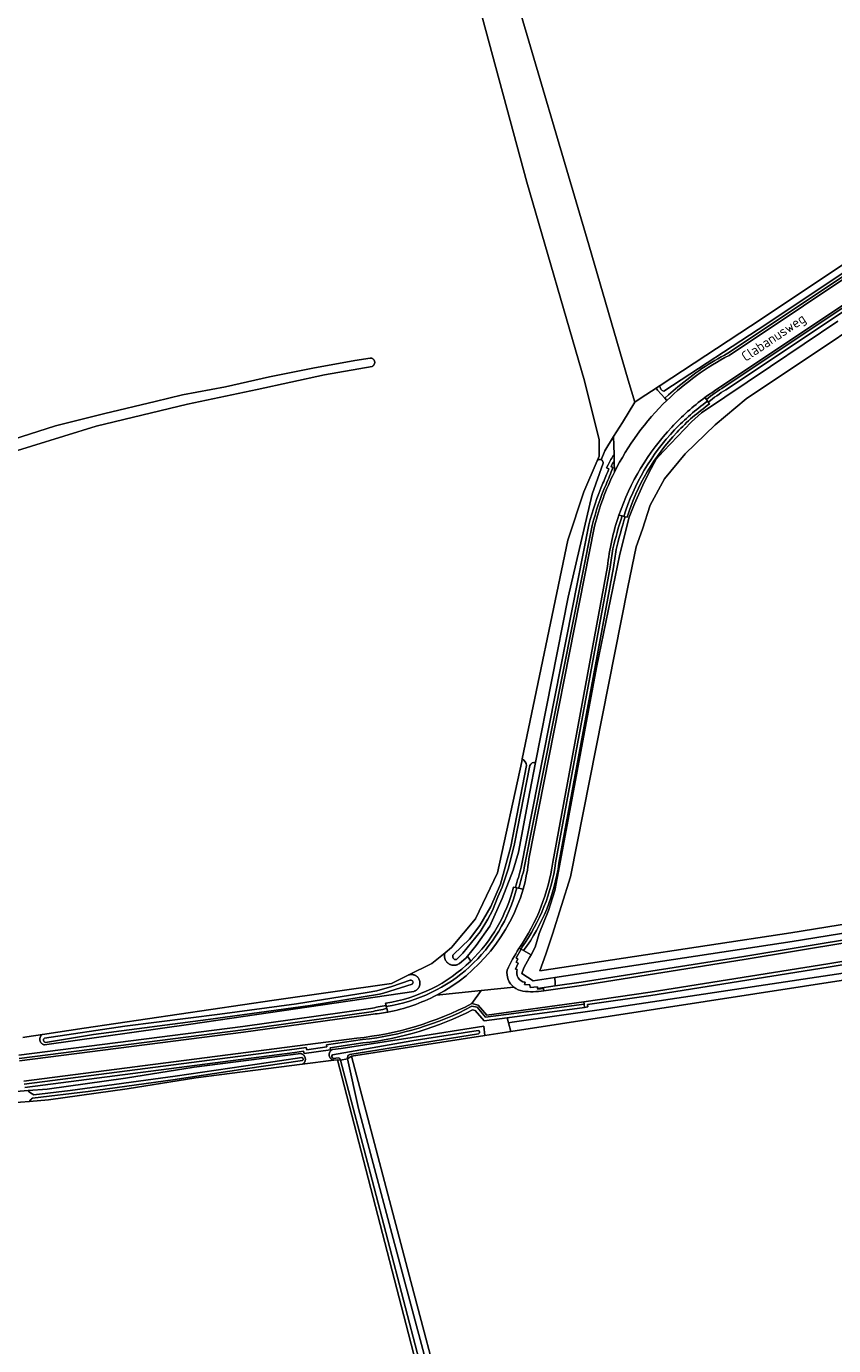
# Model space of a CAD drawing. Extents: x 199200 to 204075, y 460125 to 464703.
# Tile 116 of 174: x 202484 to 202630, y 462285 to 462524. Entities that reach past the tile are written whole.
import ezdxf
from ezdxf.enums import TextEntityAlignment as Align

# ---------------------------------------------------------------- set-up
doc = ezdxf.new("R2010")
doc.units = 0
for name, color, linetype, lineweight in [('B-WE-GR-GRAS-GV', 60, 'Continuous', 13), ('B-WE-OG-TERREIN_CULTUURSCHEIDING-GV', 7, 'Continuous', 18), ('B-WE-OG-TERREIN_ERF-GV', 7, 'Continuous', 18), ('B-WE-OG-TOPOGRAFIE-T18', 10, 'Continuous', 18), ('B-WE-OG-WATER_GREPPEL-GV', 160, 'Continuous', 18), ('B-WE-OG-WATER_SLOOT-GV', 120, 'Continuous', 18), ('B-WE-OG-WEG-GV', 7, 'Continuous', 18), ('B-WE-VH-VERHARDING_ASFALT-GV', 252, 'Continuous', 18), ('B-WE-VH-VERHARDING_FUNDERING_ZAND-GV', 7, 'Continuous', 18), ('B-WE-VH-VERHARDING_GRASBETONSTEEN-GV', 70, 'Continuous', 18)]:
    doc.layers.add(name, color=color, linetype=linetype, lineweight=lineweight)
doc.styles.add('NLCS-ISO-M1000-T18', font='NLCS-ISO.ttf', dxfattribs={"height": 1.8})

msp = doc.modelspace()

# ---------------------------------------------------------------- linework, layer by layer
at = {"layer": 'B-WE-GR-GRAS-GV', "flags": 128}
for points in [[(202594.323, 462455.893), (202593.111, 462459.859), (202586.004, 462484.294), (202571.491, 462533.597), (202570.887, 462535.647), (202565.899, 462534.35), (202564.691, 462538.313)], [(202483.708, 462341.099), (202484.45, 462341.222), (202487.251, 462341.653), (202494.769, 462342.809), (202529.165, 462347.837), (202550.331, 462350.879), (202553.383, 462352.377), (202557.607, 462354.451), (202560.018, 462356.415), (202561.179, 462357.361), (202565.545, 462362.521), (202569.514, 462370.855), (202573.879, 462390.964), (202573.976, 462391.429), (202582.214, 462430.916), (202585.124, 462439.647), (202587.547, 462445.3), (202587.902, 462446.129), (202587.902, 462449.04), (202585.256, 462459.755), (202574.805, 462495.606), (202566.206, 462527.488)], [(202566.206, 462527.488), (202574.805, 462495.606), (202585.256, 462459.755), (202587.902, 462449.04), (202587.902, 462446.129), (202587.547, 462445.3), (202587.576, 462445.335), (202587.61, 462445.369), (202587.646, 462445.401), (202587.685, 462445.429), (202587.726, 462445.454), (202587.769, 462445.475), (202587.814, 462445.493), (202587.86, 462445.507), (202587.907, 462445.517), (202587.955, 462445.523), (202588.003, 462445.526), (202588.051, 462445.524), (202588.099, 462445.518), (202588.146, 462445.508), (202588.192, 462445.495), (202588.237, 462445.477), (202588.89, 462447.109), (202590.486, 462449.65), (202592.082, 462452.191), (202594.323, 462455.893)], [(202648.03, 462478.896), (202614.444, 462456.473), (202608.837, 462451.777), (202603.44, 462446.539), (202599.661, 462442.036), (202597.13, 462437.274), (202595.692, 462432.958), (202594.551, 462429.733), (202593.063, 462422.441), (202582.694, 462370.103), (202579.42, 462359.734), (202578.23, 462356.136), (202577.178, 462353.155), (202622.545, 462359.984), (202651.153, 462364.626)], [(202481.887, 462449.153), (202489.586, 462451.579), (202498.501, 462453.835), (202507.617, 462456.017), (202512.584, 462457.182), (202520.313, 462458.635), (202528.313, 462460.434), (202536.127, 462461.997), (202543.734, 462463.422), (202546.511, 462463.852), (202546.528, 462463.851), (202546.584, 462463.848), (202546.64, 462463.841), (202546.696, 462463.83), (202546.75, 462463.815), (202546.804, 462463.796), (202546.855, 462463.773), (202546.905, 462463.747), (202546.954, 462463.717), (202546.999, 462463.684), (202547.043, 462463.648), (202547.084, 462463.609), (202547.121, 462463.567), (202547.156, 462463.522), (202547.188, 462463.475), (202547.216, 462463.426), (202547.241, 462463.375), (202547.262, 462463.323), (202547.279, 462463.269), (202547.292, 462463.214), (202547.302, 462463.158), (202547.307, 462463.102), (202547.309, 462463.046), (202547.306, 462462.989), (202547.3, 462462.933), (202547.289, 462462.877), (202547.275, 462462.823), (202547.257, 462462.769), (202547.235, 462462.717), (202547.209, 462462.667), (202547.18, 462462.618), (202547.148, 462462.572), (202547.112, 462462.528), (202547.074, 462462.487), (202547.032, 462462.448), (202546.988, 462462.413), (202546.942, 462462.381), (202546.893, 462462.352), (202546.843, 462462.326), (202538.259, 462460.814), (202526.054, 462458.179), (202513.47, 462455.486), (202496.968, 462451.519), (202479.376, 462446.094)], [(202740.195, 462261.293), (202723.024, 462297.139), (202721.342, 462300.528), (202725.663, 462303.095), (202722.723, 462310.058), (202721.274, 462314.132), (202711.765, 462339.945), (202709.329, 462346.559), (202703.633, 462362.02), (202696.238, 462361.382), (202669.119, 462357.149), (202571.909, 462342.152), (202567.236, 462341.431), (202543.099, 462337.707), (202553.515, 462298.157), (202566.666, 462248.523)], [(202484.935, 462329.552), (202476.7, 462328.908), (202469.983, 462328.407), (202462.033, 462327.967), (202454.316, 462327.967), (202449.743, 462328.061), (202446.466, 462328.03), (202443.542, 462328.224), (202439.87, 462328.892), (202436.376, 462329.495), (202432.396, 462330.632), (202425.728, 462332.288), (202419.31, 462334.077), (202413.565, 462335.804), (202408.42, 462337.492), (202402.613, 462339.284), (202400.386, 462340.141), (202390.026, 462343.361), (202385.745, 462343.276)], [(202582.157, 462176.694), (202540.591, 462337.06), (202539.941, 462336.978), (202534.213, 462336.255), (202514.966, 462333.823), (202502.569, 462331.824), (202488.317, 462329.817), (202484.935, 462329.552)]]:
    msp.add_lwpolyline(points, dxfattribs=at)
at = {"layer": 'B-WE-OG-TERREIN_CULTUURSCHEIDING-GV', "flags": 128}
for points in [[(202691.521, 462511.888), (202610.798, 462458.119), (202610.786, 462458.111)], [(202671.876, 462506.705), (202671.889, 462506.656), (202671.898, 462506.606), (202671.903, 462506.555), (202671.904, 462506.505), (202671.901, 462506.454), (202671.894, 462506.404), (202671.883, 462506.354), (202671.868, 462506.305), (202671.85, 462506.258), (202671.828, 462506.212), (202671.802, 462506.169), (202671.773, 462506.127), (202647.579, 462489.668), (202618.197, 462470.054), (202599.583, 462457.848), (202599.253, 462457.963), (202599.008, 462458.243), (202598.808, 462458.833), (202598.18, 462458.422), (202598.433, 462458.018), (202599.756, 462456.625), (202600.427, 462457.192), (202602.129, 462458.631)], [(202611.152, 462464.71), (202638.026, 462482.601)], [(202591.61, 462428.398), (202593.308, 462435.071), (202594.277, 462437.528), (202595.769, 462440.887), (202596.889, 462443.126), (202598.195, 462445.551), (202599.501, 462447.044), (202604.566, 462452.32), (202606.397, 462453.96), (202618.881, 462462.316), (202631.024, 462470.497)], [(202607.606, 462455.858), (202607.824, 462455.559)], [(202590.564, 462446.445), (202590.486, 462449.65), (202588.89, 462447.109), (202588.237, 462445.477), (202588.278, 462445.457), (202588.32, 462445.433), (202588.359, 462445.405), (202588.396, 462445.374), (202588.43, 462445.34), (202588.461, 462445.304), (202588.489, 462445.265), (202588.514, 462445.223), (202588.535, 462445.18), (202588.553, 462445.135), (202588.567, 462445.089), (202588.576, 462445.042), (202588.582, 462444.994)], [(202588.582, 462444.994), (202588.584, 462444.946), (202588.582, 462444.898), (202588.576, 462444.851), (202586.593, 462439.258), (202582.267, 462420.662), (202576.38, 462390.804), (202575.332, 462385.49), (202573.276, 462374.579), (202572.313, 462371.309), (202570.348, 462366.222), (202568.136, 462361.237), (202565.623, 462357.688), (202564.098, 462355.78), (202564.664, 462354.888)], [(202589.609, 462443.8), (202589.207, 462444.011), (202589.491, 462444.544)], [(202592.919, 462435.107), (202592.596, 462435.182)], [(202573.768, 462371.867), (202586.031, 462433.718), (202586.035, 462433.732)], [(202574.228, 462356.805), (202575.572, 462356.047), (202576.32, 462357.41), (202577.045, 462359.865), (202578.749, 462364.055), (202579.847, 462367.654), (202580.554, 462371.119), (202582.417, 462381.158), (202587.408, 462407.926), (202591.61, 462428.398)], [(202590.481, 462426.022), (202590.478, 462426), (202580.607, 462372.573)], [(202572.39, 462368.28), (202572.734, 462368.201)], [(202651.407, 462363.051), (202622.792, 462358.408), (202579.852, 462351.944), (202579.917, 462350.88), (202579.936, 462350.566), (202579.944, 462350.428), (202584.602, 462351.106), (202614.016, 462355.751), (202688.204, 462368.037)], [(202751.868, 462349.814), (202748.776, 462351.765), (202742.752, 462355.282), (202737.673, 462357.684), (202733.57, 462359.497), (202729.192, 462361.1), (202724.425, 462362.694), (202719.158, 462363.927), (202715.441, 462364.47), (202711.214, 462364.949), (202708.328, 462365.142), (202704.222, 462365.156), (202698.924, 462364.725), (202690.913, 462363.848), (202681.176, 462362.393), (202666.77, 462360.163), (202649.579, 462357.196), (202649.576, 462357.195), (202629.288, 462353.809), (202629.284, 462353.809), (202597.199, 462348.669), (202585.776, 462347.057), (202585.846, 462346.623), (202585.251, 462346.543)], [(202564.664, 462354.888), (202564.098, 462355.78), (202563.795, 462355.4), (202562.633, 462354.467), (202562.565, 462354.419), (202562.495, 462354.375), (202562.424, 462354.335), (202562.35, 462354.297), (202562.275, 462354.264), (202562.198, 462354.234), (202562.119, 462354.208), (202562.04, 462354.185), (202561.959, 462354.167), (202561.878, 462354.152), (202561.796, 462354.142), (202561.714, 462354.135), (202561.632, 462354.132), (202561.549, 462354.134), (202561.467, 462354.139), (202561.385, 462354.149), (202561.303, 462354.162), (202561.223, 462354.179), (202561.143, 462354.2), (202561.064, 462354.225), (202560.987, 462354.254), (202560.911, 462354.286), (202560.837, 462354.323), (202560.764, 462354.362), (202560.694, 462354.405), (202560.626, 462354.452), (202560.56, 462354.502), (202560.497, 462354.554), (202560.436, 462354.61), (202560.378, 462354.669), (202560.323, 462354.731), (202560.271, 462354.795), (202560.222, 462354.861), (202560.177, 462354.93), (202560.134, 462355.001), (202560.096, 462355.074), (202560.061, 462355.149), (202560.029, 462355.225), (202560.002, 462355.303), (202559.978, 462355.382), (202559.958, 462355.462), (202559.941, 462355.543), (202559.929, 462355.624), (202559.921, 462355.706), (202559.917, 462355.789), (202559.916, 462355.871), (202559.92, 462355.954), (202559.928, 462356.036), (202559.94, 462356.117), (202559.955, 462356.198), (202559.975, 462356.279), (202559.998, 462356.358), (202560.018, 462356.415), (202557.607, 462354.451), (202553.383, 462352.377), (202553.418, 462352.39), (202553.494, 462352.414), (202553.57, 462352.435), (202553.647, 462352.451), (202553.725, 462352.463), (202553.803, 462352.472), (202553.882, 462352.476), (202553.961, 462352.477), (202554.04, 462352.473), (202554.119, 462352.466), (202554.197, 462352.454), (202554.274, 462352.439), (202554.351, 462352.42), (202554.426, 462352.397), (202554.5, 462352.37), (202554.573, 462352.339), (202554.644, 462352.305), (202554.713, 462352.267), (202554.78, 462352.225), (202554.846, 462352.181), (202554.908, 462352.133), (202554.968, 462352.082), (202555.026, 462352.028), (202555.081, 462351.971), (202555.132, 462351.911), (202555.181, 462351.849), (202555.227, 462351.785)], [(202585.251, 462346.543), (202571.252, 462344.661), (202571.488, 462343.764), (202572.153, 462343.858), (202588.313, 462346.126), (202651.235, 462355.62)], [(202555.227, 462351.785), (202555.269, 462351.718), (202555.307, 462351.649), (202555.343, 462351.579), (202555.374, 462351.506), (202555.402, 462351.432), (202555.426, 462351.357), (202555.446, 462351.281), (202555.463, 462351.204), (202555.475, 462351.126), (202555.484, 462351.047), (202555.488, 462350.969), (202555.489, 462350.89), (202555.485, 462350.811), (202555.478, 462350.732), (202555.466, 462350.654), (202555.451, 462350.577), (202555.431, 462350.5), (202555.408, 462350.425), (202555.381, 462350.351), (202555.35, 462350.278), (202555.316, 462350.207), (202555.278, 462350.138), (202555.237, 462350.07), (202555.192, 462350.005), (202555.144, 462349.943), (202555.093, 462349.883), (202555.039, 462349.825), (202554.982, 462349.77), (202554.923, 462349.719), (202554.861, 462349.67), (202554.796, 462349.624), (202554.729, 462349.582), (202554.661, 462349.544), (202554.59, 462349.508), (202554.518, 462349.477), (202554.444, 462349.449), (202554.369, 462349.425), (202514.082, 462343.487), (202487.638, 462339.765), (202487.575, 462339.777), (202487.513, 462339.793), (202487.452, 462339.813), (202487.392, 462339.837), (202487.334, 462339.864), (202487.278, 462339.895), (202487.224, 462339.929), (202487.172, 462339.967), (202487.122, 462340.008), (202487.075, 462340.052), (202487.031, 462340.098), (202486.99, 462340.148), (202486.952, 462340.199), (202486.917, 462340.253), (202486.886, 462340.309), (202486.859, 462340.367), (202486.835, 462340.427), (202486.814, 462340.488), (202486.798, 462340.55), (202486.785, 462340.613), (202486.777, 462340.676), (202486.772, 462340.74), (202486.772, 462340.805), (202486.775, 462340.869), (202486.782, 462340.932), (202486.794, 462340.996), (202486.809, 462341.058), (202486.828, 462341.119), (202486.851, 462341.179), (202486.877, 462341.238), (202486.908, 462341.294), (202486.941, 462341.349), (202486.978, 462341.401), (202487.018, 462341.452), (202487.062, 462341.499), (202487.108, 462341.544), (202487.156, 462341.585), (202487.208, 462341.624), (202487.251, 462341.653), (202484.45, 462341.222), (202483.708, 462341.099)], [(202549.353, 462346.895), (202549.252, 462347.3), (202549.309, 462347.308)], [(202476.543, 462330.877), (202484.64, 462331.5), (202488.108, 462331.767), (202502.275, 462333.767), (202514.68, 462335.755), (202533.933, 462338.185), (202533.995, 462338.172), (202534.057, 462338.154), (202534.118, 462338.133), (202534.177, 462338.108), (202534.234, 462338.079), (202534.29, 462338.047), (202534.343, 462338.011), (202534.394, 462337.972), (202534.443, 462337.93), (202534.488, 462337.885), (202534.531, 462337.838), (202534.571, 462337.787), (202534.608, 462337.735), (202534.641, 462337.68), (202534.671, 462337.623), (202534.698, 462337.564), (202534.72, 462337.504), (202534.739, 462337.443), (202534.754, 462337.381), (202534.765, 462337.317), (202534.772, 462337.254), (202534.775, 462337.189), (202534.774, 462337.125), (202534.769, 462337.061), (202534.76, 462336.998), (202534.747, 462336.935), (202534.731, 462336.873), (202534.71, 462336.812), (202534.686, 462336.753), (202534.658, 462336.695), (202534.626, 462336.639), (202534.591, 462336.585), (202534.553, 462336.533), (202534.512, 462336.484), (202534.467, 462336.438), (202534.42, 462336.394), (202534.371, 462336.354), (202534.318, 462336.316), (202534.264, 462336.282), (202534.213, 462336.255), (202539.941, 462336.978), (202539.878, 462336.99), (202539.816, 462337.006), (202539.755, 462337.025), (202539.696, 462337.049), (202539.638, 462337.076), (202539.582, 462337.106), (202539.528, 462337.14), (202539.477, 462337.178), (202539.427, 462337.218), (202539.381, 462337.262), (202539.337, 462337.308), (202539.296, 462337.357), (202539.259, 462337.409), (202539.224, 462337.462), (202539.193, 462337.518), (202539.166, 462337.576), (202539.142, 462337.635), (202539.122, 462337.696), (202539.106, 462337.757), (202539.094, 462337.82), (202539.086, 462337.883), (202539.081, 462337.947), (202539.081, 462338.01), (202539.085, 462338.074), (202539.093, 462338.137), (202539.104, 462338.2), (202539.12, 462338.262), (202539.139, 462338.323), (202539.162, 462338.382), (202539.189, 462338.44), (202539.22, 462338.496), (202539.254, 462338.55), (202539.291, 462338.602), (202539.331, 462338.651), (202539.375, 462338.698), (202539.421, 462338.742), (202539.47, 462338.783), (202539.521, 462338.821), (202539.575, 462338.855), (202539.63, 462338.886), (202539.682, 462338.911), (202541.266, 462339.111), (202554.109, 462341.109), (202567.015, 462343.117), (202567.236, 462341.431), (202571.909, 462342.152), (202571.488, 462343.764), (202571.252, 462344.661), (202567.121, 462344.106), (202565.481, 462346), (202564.982, 462346.097)], [(202482.986, 462337.89), (202482.991, 462337.89), (202523.464, 462343.084), (202546.567, 462346.315)], [(202545.172, 462340.115), (202539.262, 462339.239), (202539.315, 462338.868), (202534.535, 462338.214), (202534.455, 462338.622), (202532.891, 462338.393), (202484.05, 462332.078), (202484.048, 462332.077)]]:
    msp.add_lwpolyline(points, dxfattribs=at)
at = {"layer": 'B-WE-OG-TERREIN_CULTUURSCHEIDING-GV'}
for points in [[(202602.129, 462458.631, -0.0565677), (202611.152, 462464.71)], [(202610.786, 462458.111, 0.0388062), (202607.606, 462455.858)], [(202607.824, 462455.559, 0.0487686), (202601.969, 462450.466)], [(202601.969, 462450.466, 0.1130309), (202592.919, 462435.107)], [(202589.491, 462444.544, -0.0121029), (202590.564, 462446.445)], [(202588.567, 462441.237, 0.0118144), (202589.609, 462443.8)], [(202586.035, 462433.732, -0.040524), (202588.567, 462441.237)], [(202592.596, 462435.182, 0.021527), (202590.96, 462429.226)], [(202590.96, 462429.226, 0.0190789), (202590.481, 462426.022)], [(202572.734, 462368.201, 0.0141369), (202573.768, 462371.867)], [(202580.607, 462372.573, -0.1237474), (202574.228, 462356.805)], [(202564.664, 462354.888, 0.1403631), (202572.39, 462368.28)], [(202549.309, 462347.308, 0.1563071), (202564.664, 462354.888)], [(202546.567, 462346.315, -0.0150221), (202549.353, 462346.895)], [(202564.982, 462346.097, -0.0931932), (202545.172, 462340.115)]]:
    msp.add_lwpolyline(points, format="xyb", dxfattribs=at)
at = {"layer": 'B-WE-OG-TERREIN_ERF-GV', "flags": 128}
msp.add_lwpolyline([(202697.305, 462596.716), (202682.042, 462585.379), (202677.194, 462581.785), (202675.407, 462580.638), (202671.256, 462577.974), (202666.288, 462575.091), (202649.41, 462566.076), (202635.74, 462558.673), (202628.312, 462554.612), (202627.25, 462551.656), (202626.9, 462550.118), (202613.876, 462545.87), (202594.187, 462540.306), (202584.278, 462537.455), (202571.491, 462533.597), (202586.004, 462484.294), (202593.111, 462459.859), (202594.323, 462455.893), (202595.454, 462456.634), (202598.18, 462458.422), (202598.808, 462458.833), (202598.909, 462458.9), (202617.373, 462471.007), (202646.751, 462490.619)], dxfattribs=at)
at = {"layer": 'B-WE-OG-WATER_GREPPEL-GV', "flags": 128}
for points in [[(202646.751, 462490.619), (202617.373, 462471.007), (202598.909, 462458.9), (202598.808, 462458.833), (202599.008, 462458.243), (202599.253, 462457.963), (202599.583, 462457.848), (202618.197, 462470.054), (202647.579, 462489.668)], [(202651.153, 462364.626), (202622.545, 462359.984), (202577.178, 462353.155), (202578.23, 462356.136), (202579.42, 462359.734), (202582.694, 462370.103), (202593.063, 462422.441), (202594.551, 462429.733), (202595.692, 462432.958), (202597.13, 462437.274), (202599.661, 462442.036), (202603.44, 462446.539), (202608.837, 462451.777), (202614.444, 462456.473), (202648.03, 462478.896)], [(202631.024, 462470.497), (202618.881, 462462.316), (202606.397, 462453.96), (202604.566, 462452.32), (202599.501, 462447.044), (202598.195, 462445.551), (202596.889, 462443.126), (202595.769, 462440.887), (202594.277, 462437.528), (202593.308, 462435.071), (202591.61, 462428.398), (202587.408, 462407.926), (202582.417, 462381.158), (202580.554, 462371.119), (202579.847, 462367.654), (202578.749, 462364.055), (202577.045, 462359.865), (202576.32, 462357.41), (202575.572, 462356.047), (202575.308, 462355.567), (202574.266, 462353.65), (202573.899, 462352.634), (202575.962, 462351.358), (202579.852, 462351.944), (202622.792, 462358.408), (202651.407, 462363.051)], [(202479.376, 462446.094), (202496.968, 462451.519), (202513.47, 462455.486), (202526.054, 462458.179), (202538.259, 462460.814), (202546.843, 462462.326), (202546.893, 462462.352), (202546.942, 462462.381), (202546.988, 462462.413), (202547.032, 462462.448), (202547.074, 462462.487), (202547.112, 462462.528), (202547.148, 462462.572), (202547.18, 462462.618), (202547.209, 462462.667), (202547.235, 462462.717), (202547.257, 462462.769), (202547.275, 462462.823), (202547.289, 462462.877), (202547.3, 462462.933), (202547.306, 462462.989), (202547.309, 462463.046), (202547.307, 462463.102), (202547.302, 462463.158), (202547.292, 462463.214), (202547.279, 462463.269), (202547.262, 462463.323), (202547.241, 462463.375), (202547.216, 462463.426), (202547.188, 462463.475), (202547.156, 462463.522), (202547.121, 462463.567), (202547.084, 462463.609), (202547.043, 462463.648), (202546.999, 462463.684), (202546.954, 462463.717), (202546.905, 462463.747), (202546.855, 462463.773), (202546.804, 462463.796), (202546.75, 462463.815), (202546.696, 462463.83), (202546.64, 462463.841), (202546.584, 462463.848), (202546.528, 462463.851), (202546.511, 462463.852), (202543.734, 462463.422), (202536.127, 462461.997), (202528.313, 462460.434), (202520.313, 462458.635), (202512.584, 462457.182), (202507.617, 462456.017), (202498.501, 462453.835), (202489.586, 462451.579), (202481.887, 462449.153)]]:
    msp.add_lwpolyline(points, dxfattribs=at)
at = {"layer": 'B-WE-OG-WATER_SLOOT-GV', "flags": 128}
for points in [[(202587.547, 462445.3), (202585.124, 462439.647), (202582.214, 462430.916), (202573.976, 462391.429)], [(202576.38, 462390.804), (202582.267, 462420.662), (202586.593, 462439.258), (202588.576, 462444.851), (202588.582, 462444.898), (202588.584, 462444.946), (202588.582, 462444.994), (202588.576, 462445.042), (202588.567, 462445.089), (202588.553, 462445.135), (202588.535, 462445.18), (202588.514, 462445.223), (202588.489, 462445.265), (202588.461, 462445.304), (202588.43, 462445.34), (202588.396, 462445.374), (202588.359, 462445.405), (202588.32, 462445.433), (202588.278, 462445.457), (202588.237, 462445.477), (202588.192, 462445.495), (202588.146, 462445.508), (202588.099, 462445.518), (202588.051, 462445.524), (202588.003, 462445.526), (202587.955, 462445.523), (202587.907, 462445.517), (202587.86, 462445.507), (202587.814, 462445.493), (202587.769, 462445.475), (202587.726, 462445.454), (202587.685, 462445.429), (202587.646, 462445.401), (202587.61, 462445.369), (202587.576, 462445.335), (202587.547, 462445.3)], [(202573.976, 462391.429), (202573.879, 462390.964), (202569.514, 462370.855), (202565.545, 462362.521), (202561.179, 462357.361), (202560.018, 462356.415), (202559.998, 462356.358), (202559.975, 462356.279), (202559.955, 462356.198), (202559.94, 462356.117), (202559.928, 462356.036), (202559.92, 462355.954), (202559.916, 462355.871), (202559.917, 462355.789), (202559.921, 462355.706), (202559.929, 462355.624), (202559.941, 462355.543), (202559.958, 462355.462), (202559.978, 462355.382), (202560.002, 462355.303), (202560.029, 462355.225), (202560.061, 462355.149), (202560.096, 462355.074), (202560.134, 462355.001), (202560.177, 462354.93), (202560.222, 462354.861), (202560.271, 462354.795), (202560.323, 462354.731), (202560.378, 462354.669), (202560.436, 462354.61), (202560.497, 462354.554), (202560.56, 462354.502), (202560.626, 462354.452), (202560.694, 462354.405), (202560.764, 462354.362), (202560.837, 462354.323), (202560.911, 462354.286), (202560.987, 462354.254), (202561.064, 462354.225), (202561.143, 462354.2), (202561.223, 462354.179), (202561.303, 462354.162), (202561.385, 462354.149), (202561.467, 462354.139), (202561.549, 462354.134), (202561.632, 462354.132), (202561.714, 462354.135), (202561.796, 462354.142), (202561.878, 462354.152), (202561.959, 462354.167), (202562.04, 462354.185), (202562.119, 462354.208), (202562.198, 462354.234), (202562.275, 462354.264), (202562.35, 462354.297), (202562.424, 462354.335), (202562.495, 462354.375), (202562.565, 462354.419), (202562.633, 462354.467), (202563.795, 462355.4), (202564.098, 462355.78), (202565.623, 462357.688), (202568.136, 462361.237), (202570.348, 462366.222), (202572.313, 462371.309), (202573.276, 462374.579), (202575.332, 462385.49), (202576.38, 462390.804)], [(202561.563, 462356.089), (202564.416, 462358.863), (202566.291, 462361.312), (202568.295, 462364.781), (202570.043, 462368.783), (202571.894, 462375.613), (202574.76, 462390.221)], [(202574.76, 462390.221), (202571.894, 462375.613), (202570.043, 462368.783), (202568.295, 462364.781), (202566.291, 462361.312), (202564.416, 462358.863), (202561.563, 462356.089)], [(202575.351, 462390.227), (202572.586, 462376.072), (202571.471, 462371.684), (202570.333, 462368.254), (202569.552, 462366.482), (202568.582, 462364.011), (202567.735, 462362.466), (202566.397, 462360.171), (202563.213, 462356.359), (202562.092, 462355.188)], [(202562.092, 462355.188), (202563.213, 462356.359), (202566.397, 462360.171), (202567.735, 462362.466), (202568.582, 462364.011), (202569.552, 462366.482), (202570.333, 462368.254), (202571.471, 462371.684), (202572.586, 462376.072), (202575.351, 462390.227)], [(202651.235, 462355.62), (202588.313, 462346.126), (202572.153, 462343.858), (202571.488, 462343.764), (202571.909, 462342.152), (202669.119, 462357.149)], [(202553.734, 462351.422), (202550.379, 462350.288), (202547.688, 462349.552), (202545.964, 462349.234), (202533.156, 462347.152), (202519.307, 462345.337), (202502.137, 462343.141), (202487.648, 462340.99)], [(202519.307, 462345.337), (202533.156, 462347.152), (202545.964, 462349.234), (202547.688, 462349.552), (202550.379, 462350.288), (202553.734, 462351.422)], [(202554.061, 462350.722), (202548.901, 462349.103), (202548.189, 462348.906), (202535.641, 462346.88), (202517.201, 462344.338), (202496.456, 462341.661), (202487.781, 462340.217)], [(202487.781, 462340.217), (202496.456, 462341.661), (202517.201, 462344.338), (202535.641, 462346.88), (202548.189, 462348.906), (202548.901, 462349.103), (202554.061, 462350.722)], [(202487.648, 462340.99), (202502.137, 462343.141), (202519.307, 462345.337)], [(202542.404, 462337.232), (202543.099, 462337.707), (202567.236, 462341.431), (202567.015, 462343.117), (202554.109, 462341.109), (202541.266, 462339.111), (202539.682, 462338.911), (202539.63, 462338.886), (202539.575, 462338.855), (202539.521, 462338.821), (202539.47, 462338.783), (202539.421, 462338.742), (202539.375, 462338.698), (202539.331, 462338.651), (202539.291, 462338.602), (202539.254, 462338.55), (202539.22, 462338.496), (202539.189, 462338.44), (202539.162, 462338.382), (202539.139, 462338.323), (202539.12, 462338.262), (202539.104, 462338.2), (202539.093, 462338.137), (202539.085, 462338.074), (202539.081, 462338.01), (202539.081, 462337.947), (202539.086, 462337.883), (202539.094, 462337.82), (202539.106, 462337.757), (202539.122, 462337.696), (202539.142, 462337.635), (202539.166, 462337.576), (202539.193, 462337.518), (202539.224, 462337.462), (202539.259, 462337.409), (202539.296, 462337.357), (202539.337, 462337.308), (202539.381, 462337.262), (202539.427, 462337.218), (202539.477, 462337.178), (202539.528, 462337.14), (202539.582, 462337.106), (202539.638, 462337.076), (202539.696, 462337.049), (202539.755, 462337.025), (202539.816, 462337.006), (202539.878, 462336.99), (202539.941, 462336.978), (202540.591, 462337.06), (202541.113, 462336.974)], [(202539.683, 462337.976), (202554.04, 462340.496), (202566.01, 462342.359)], [(202566.01, 462342.359), (202554.04, 462340.496), (202539.683, 462337.976)], [(202484.64, 462331.5), (202476.543, 462330.877), (202469.857, 462330.357), (202461.974, 462329.939), (202454.338, 462329.92), (202450.543, 462330), (202449.762, 462330.016), (202446.524, 462330.007), (202443.783, 462330.184), (202440.215, 462330.822), (202436.813, 462331.421), (202432.903, 462332.543), (202426.232, 462334.191), (202419.858, 462335.962), (202414.158, 462337.679), (202409.021, 462339.35), (202403.095, 462341.193), (202400.769, 462341.659), (202400.386, 462340.141)], [(202400.386, 462340.141), (202402.613, 462339.284), (202408.42, 462337.492), (202413.565, 462335.804), (202419.31, 462334.077), (202425.728, 462332.288), (202432.396, 462330.632), (202436.376, 462329.495), (202439.87, 462328.892), (202443.542, 462328.224), (202446.466, 462328.03), (202449.743, 462328.061), (202454.316, 462327.967), (202462.033, 462327.967), (202469.983, 462328.407), (202476.7, 462328.908), (202484.935, 462329.552)], [(202566.099, 462341.786), (202542.809, 462338.032)], [(202542.809, 462338.032), (202566.099, 462341.786)], [(202484.935, 462329.552), (202488.317, 462329.817), (202502.569, 462331.824), (202514.966, 462333.823), (202534.213, 462336.255), (202534.264, 462336.282), (202534.318, 462336.316), (202534.371, 462336.354), (202534.42, 462336.394), (202534.467, 462336.438), (202534.512, 462336.484), (202534.553, 462336.533), (202534.591, 462336.585), (202534.626, 462336.639), (202534.658, 462336.695), (202534.686, 462336.753), (202534.71, 462336.812), (202534.731, 462336.873), (202534.747, 462336.935), (202534.76, 462336.998), (202534.769, 462337.061), (202534.774, 462337.125), (202534.775, 462337.189), (202534.772, 462337.254), (202534.765, 462337.317), (202534.754, 462337.381), (202534.739, 462337.443), (202534.72, 462337.504), (202534.698, 462337.564), (202534.671, 462337.623), (202534.641, 462337.68), (202534.608, 462337.735), (202534.571, 462337.787), (202534.531, 462337.838), (202534.488, 462337.885), (202534.443, 462337.93), (202534.394, 462337.972), (202534.343, 462338.011), (202534.29, 462338.047), (202534.234, 462338.079), (202534.177, 462338.108), (202534.118, 462338.133), (202534.057, 462338.154), (202533.995, 462338.172), (202533.933, 462338.185), (202514.68, 462335.755), (202502.275, 462333.767), (202488.108, 462331.767), (202484.64, 462331.5)], [(202485.665, 462330.753), (202492.267, 462331.542), (202511.241, 462334.125), (202526.038, 462336.274), (202534.144, 462337.475)], [(202534.144, 462337.475), (202526.038, 462336.274), (202511.241, 462334.125), (202492.267, 462331.542), (202485.665, 462330.753)], [(202540.697, 462337.408), (202539.856, 462337.316)], [(202539.856, 462337.316), (202540.697, 462337.408)], [(202541.113, 462336.974), (202542.404, 462337.232)], [(202534.241, 462336.909), (202523.896, 462335.405), (202510.841, 462333.422), (202495.52, 462331.332), (202485.473, 462330.118)], [(202485.473, 462330.118), (202495.52, 462331.332), (202510.841, 462333.422), (202523.896, 462335.405), (202534.241, 462336.909)]]:
    msp.add_lwpolyline(points, dxfattribs=at)
at = {"layer": 'B-WE-OG-WATER_SLOOT-GV'}
for points in [[(202574.76, 462390.221, 0.2218793), (202573.976, 462391.429)], [(202573.976, 462391.429, -0.2218793), (202574.76, 462390.221)], [(202576.38, 462390.804, 0.358179), (202575.351, 462390.227)], [(202575.351, 462390.227, -0.358179), (202576.38, 462390.804)], [(202562.092, 462355.188, -0.7948296), (202561.563, 462356.089)], [(202561.563, 462356.089, 0.7948296), (202562.092, 462355.188)], [(202553.734, 462351.422, -0.8835051), (202554.061, 462350.722)], [(202554.061, 462350.722, 0.8835051), (202553.734, 462351.422)], [(202566.01, 462342.359, -0.7566828), (202566.099, 462341.786)], [(202566.099, 462341.786, 0.7566828), (202566.01, 462342.359)], [(202487.781, 462340.217, -0.7354725), (202487.648, 462340.99)], [(202487.648, 462340.99, 0.7354725), (202487.781, 462340.217)], [(202534.144, 462337.475, -0.652766), (202534.241, 462336.909)], [(202534.241, 462336.909, 0.652766), (202534.144, 462337.475)], [(202539.856, 462337.316, -0.5979154), (202539.683, 462337.976)], [(202539.683, 462337.976, 0.5979154), (202539.856, 462337.316)], [(202541.113, 462336.974, 0.3813166), (202540.697, 462337.408)], [(202540.697, 462337.408, -0.3813166), (202541.113, 462336.974)], [(202542.809, 462338.032, 0.4089799), (202542.404, 462337.232)], [(202542.404, 462337.232, -0.4089799), (202542.809, 462338.032)], [(202484.64, 462331.5, 0.085965), (202485.665, 462330.753)], [(202485.665, 462330.753, -0.085965), (202484.64, 462331.5)], [(202485.473, 462330.118, 0.1846677), (202484.935, 462329.552)], [(202484.935, 462329.552, -0.1846677), (202485.473, 462330.118)]]:
    msp.add_lwpolyline(points, format="xyb", dxfattribs=at)
at = {"layer": 'B-WE-OG-WATER_SLOOT-GV', "flags": 128}
for points in [[(202487.251, 462341.653), (202487.208, 462341.624), (202487.156, 462341.585), (202487.108, 462341.544), (202487.062, 462341.499), (202487.018, 462341.452), (202486.978, 462341.401), (202486.941, 462341.349), (202486.908, 462341.294), (202486.877, 462341.238), (202486.851, 462341.179), (202486.828, 462341.119), (202486.809, 462341.058), (202486.794, 462340.996), (202486.782, 462340.932), (202486.775, 462340.869), (202486.772, 462340.805), (202486.772, 462340.74), (202486.777, 462340.676), (202486.785, 462340.613), (202486.798, 462340.55), (202486.814, 462340.488), (202486.835, 462340.427), (202486.859, 462340.367), (202486.886, 462340.309), (202486.917, 462340.253), (202486.952, 462340.199), (202486.99, 462340.148), (202487.031, 462340.098), (202487.075, 462340.052), (202487.122, 462340.008), (202487.172, 462339.967), (202487.224, 462339.929), (202487.278, 462339.895), (202487.334, 462339.864), (202487.392, 462339.837), (202487.452, 462339.813), (202487.513, 462339.793), (202487.575, 462339.777), (202487.638, 462339.765), (202514.082, 462343.487), (202554.369, 462349.425), (202554.444, 462349.449), (202554.518, 462349.477), (202554.59, 462349.508), (202554.661, 462349.544), (202554.729, 462349.582), (202554.796, 462349.624), (202554.861, 462349.67), (202554.923, 462349.719), (202554.982, 462349.77), (202555.039, 462349.825), (202555.093, 462349.883), (202555.144, 462349.943), (202555.192, 462350.005), (202555.237, 462350.07), (202555.278, 462350.138), (202555.316, 462350.207), (202555.35, 462350.278), (202555.381, 462350.351), (202555.408, 462350.425), (202555.431, 462350.5), (202555.451, 462350.577), (202555.466, 462350.654), (202555.478, 462350.732), (202555.485, 462350.811), (202555.489, 462350.89), (202555.488, 462350.969), (202555.484, 462351.047), (202555.475, 462351.126), (202555.463, 462351.204), (202555.446, 462351.281), (202555.426, 462351.357), (202555.402, 462351.432), (202555.374, 462351.506), (202555.343, 462351.579), (202555.307, 462351.649), (202555.269, 462351.718), (202555.227, 462351.785), (202555.181, 462351.849), (202555.132, 462351.911), (202555.081, 462351.971), (202555.026, 462352.028), (202554.968, 462352.082), (202554.908, 462352.133), (202554.846, 462352.181), (202554.78, 462352.225), (202554.713, 462352.267), (202554.644, 462352.305), (202554.573, 462352.339), (202554.5, 462352.37), (202554.426, 462352.397), (202554.351, 462352.42), (202554.274, 462352.439), (202554.197, 462352.454), (202554.119, 462352.466), (202554.04, 462352.473), (202553.961, 462352.477), (202553.882, 462352.476), (202553.803, 462352.472), (202553.725, 462352.463), (202553.647, 462352.451), (202553.57, 462352.435), (202553.494, 462352.414), (202553.418, 462352.39), (202553.383, 462352.377), (202550.331, 462350.879), (202529.165, 462347.837), (202494.769, 462342.809)], [(202582.157, 462176.694), (202583.277, 462177.297), (202577.956, 462197.292), (202569.163, 462231.003), (202560.897, 462262.008), (202555.36, 462282.783), (202546.854, 462315.319), (202541.113, 462336.974), (202540.591, 462337.06)], [(202584.144, 462177.764), (202575.402, 462210.671), (202568.04, 462239.411), (202562.07, 462262.151), (202556.258, 462283.844), (202549.919, 462307.492), (202544.371, 462328.293), (202542.404, 462337.232), (202541.113, 462336.974), (202546.854, 462315.319), (202555.36, 462282.783), (202560.897, 462262.008), (202569.163, 462231.003), (202577.956, 462197.292), (202583.277, 462177.297)], [(202584.144, 462177.764), (202584.99, 462178.219), (202581.685, 462190.365), (202572.313, 462226.075), (202567.234, 462246.179), (202566.666, 462248.523), (202553.515, 462298.157), (202543.099, 462337.707), (202542.404, 462337.232), (202544.371, 462328.293), (202549.919, 462307.492), (202556.258, 462283.844), (202562.07, 462262.151), (202568.04, 462239.411), (202575.402, 462210.671)]]:
    msp.add_lwpolyline(points, close=True, dxfattribs=at)
at = {"layer": 'B-WE-OG-WEG-GV', "flags": 128}
for points in [[(202691.196, 462512.392), (202610.478, 462458.626)], [(202610.798, 462458.119), (202691.521, 462511.888)], [(202607.253, 462456.344), (202607.471, 462456.044), (202607.606, 462455.858)], [(202610.786, 462458.111), (202610.798, 462458.119)], [(202607.824, 462455.559), (202607.606, 462455.858), (202607.471, 462456.044)], [(202589.491, 462444.544), (202589.207, 462444.011), (202589.609, 462443.8)], [(202590.592, 462445.301), (202590.564, 462446.445)], [(202590.357, 462444.086), (202590.021, 462444.262)], [(202592.596, 462435.182), (202592.333, 462435.243), (202592.01, 462435.318)], [(202592.333, 462435.243), (202592.596, 462435.182)], [(202592.596, 462435.182), (202592.919, 462435.107)], [(202586.035, 462433.732), (202586.031, 462433.718), (202573.768, 462371.867)], [(202574.354, 462371.735), (202586.617, 462433.587)], [(202589.884, 462426.088), (202580.015, 462372.669)], [(202580.607, 462372.573), (202590.478, 462426), (202590.481, 462426.022)], [(202572.975, 462368.146), (202572.734, 462368.201), (202572.39, 462368.28)], [(202572.734, 462368.201), (202572.975, 462368.146), (202573.321, 462368.067)], [(202688.204, 462368.037), (202614.016, 462355.751), (202584.602, 462351.106), (202579.944, 462350.428), (202576.758, 462349.965), (202576.77, 462349.839), (202577.813, 462349.918), (202577.863, 462349.519), (202579.98, 462349.827), (202584.676, 462350.51), (202614.11, 462355.158), (202688.302, 462367.445)], [(202574.228, 462356.805), (202573.753, 462357.072), (202572.893, 462355.471), (202573.193, 462355.275), (202572.884, 462354.694), (202573.233, 462354.511), (202572.754, 462353.442), (202573.054, 462353.396)], [(202573.964, 462357.465), (202573.753, 462357.072), (202574.228, 462356.805)], [(202574.489, 462351.067), (202574.413, 462350.681), (202575.369, 462350.58), (202575.395, 462350.132), (202576.732, 462350.249), (202576.758, 462349.965), (202579.944, 462350.428), (202579.936, 462350.566), (202579.917, 462350.88), (202579.852, 462351.944), (202575.962, 462351.358), (202573.899, 462352.634), (202574.266, 462353.65), (202575.308, 462355.567), (202575.572, 462356.047), (202574.228, 462356.805)], [(202649.477, 462357.787), (202629.189, 462354.401), (202597.124, 462349.264), (202585.085, 462347.565), (202585.155, 462347.135), (202585.251, 462346.543), (202585.846, 462346.623), (202585.776, 462347.057), (202597.199, 462348.669), (202629.284, 462353.809), (202629.288, 462353.809), (202649.576, 462357.195)], [(202549.309, 462347.308), (202549.252, 462347.3), (202549.353, 462346.895), (202549.398, 462346.715)], [(202549.499, 462346.311), (202549.398, 462346.715), (202549.353, 462346.895)], [(202564.982, 462346.097), (202565.481, 462346), (202567.121, 462344.106), (202571.252, 462344.661), (202585.251, 462346.543), (202585.155, 462347.135), (202571.098, 462345.246), (202567.362, 462344.744), (202565.799, 462346.55), (202564.89, 462346.726)], [(202546.567, 462346.315), (202523.464, 462343.084), (202482.991, 462337.89), (202482.986, 462337.89)], [(202483.072, 462337.296), (202523.544, 462342.489), (202546.679, 462345.725)], [(202545.096, 462340.71), (202538.584, 462339.745), (202538.636, 462339.381), (202535.015, 462338.885), (202534.934, 462339.299), (202532.804, 462338.987), (202483.975, 462332.673)], [(202484.048, 462332.077), (202484.05, 462332.078), (202532.891, 462338.393), (202534.455, 462338.622), (202534.535, 462338.214), (202539.315, 462338.868), (202539.262, 462339.239), (202545.172, 462340.115)]]:
    msp.add_lwpolyline(points, dxfattribs=at)
at = {"layer": 'B-WE-OG-WEG-GV'}
for points in [[(202610.478, 462458.626, 0.0383411), (202607.253, 462456.344)], [(202607.606, 462455.858, -0.0388062), (202610.786, 462458.111)], [(202607.471, 462456.044, 0.0485904), (202601.528, 462450.873)], [(202601.969, 462450.466, -0.0487686), (202607.824, 462455.559)], [(202601.528, 462450.873, 0.1133115), (202592.333, 462435.243)], [(202592.919, 462435.107, -0.1130309), (202601.969, 462450.466)], [(202590.564, 462446.445, 0.0121029), (202589.491, 462444.544)], [(202590.021, 462444.262, -0.0063932), (202590.592, 462445.301)], [(202589.609, 462443.8, -0.0118144), (202588.567, 462441.237)], [(202589.117, 462440.998, 0.0142858), (202590.357, 462444.086)], [(202588.567, 462441.237, 0.040524), (202586.035, 462433.732)], [(202586.617, 462433.587, -0.0404722), (202589.117, 462440.998)], [(202592.01, 462435.318, 0.0212839), (202590.373, 462429.349)], [(202590.96, 462429.226, -0.021527), (202592.596, 462435.182)], [(202590.373, 462429.349, 0.0186993), (202589.884, 462426.088)], [(202590.481, 462426.022, -0.0190789), (202590.96, 462429.226)], [(202573.768, 462371.867, -0.0141369), (202572.734, 462368.201)], [(202573.321, 462368.067, 0.0138782), (202574.354, 462371.735)], [(202580.015, 462372.669, -0.1209573), (202573.964, 462357.465)], [(202574.228, 462356.805, 0.1237474), (202580.607, 462372.573)], [(202549.398, 462346.715, 0.3034115), (202572.975, 462368.146)], [(202572.39, 462368.28, -0.1403631), (202564.664, 462354.888)], [(202564.664, 462354.888, -0.1563071), (202549.309, 462347.308)], [(202573.054, 462353.396, 0.4643295), (202574.489, 462351.067)], [(202564.89, 462346.726, -0.0941626), (202545.096, 462340.71)], [(202549.353, 462346.895, 0.0150221), (202546.567, 462346.315)], [(202545.172, 462340.115, 0.0931932), (202564.982, 462346.097)], [(202546.679, 462345.725, -0.0156634), (202549.499, 462346.311)]]:
    msp.add_lwpolyline(points, format="xyb", dxfattribs=at)
at = {"layer": 'B-WE-VH-VERHARDING_ASFALT-GV', "flags": 128}
for points in [[(202694.349, 462519.771), (202679.017, 462509.507), (202674.879, 462506.737), (202638.273, 462482.231), (202611.379, 462464.326)], [(202608.999, 462458.095), (202690.969, 462512.744)], [(202587.051, 462433.49), (202575.185, 462373.364)], [(202579.51, 462372.753), (202589.378, 462426.163)], [(202688.302, 462367.445), (202614.11, 462355.158), (202584.676, 462350.51), (202579.98, 462349.827), (202577.863, 462349.519)], [(202572.477, 462350.172), (202566.569, 462349.57), (202564.855, 462347.215), (202565.981, 462346.924), (202567.554, 462345.13), (202585.085, 462347.565), (202597.124, 462349.264), (202629.189, 462354.401), (202649.477, 462357.787)], [(202573.388, 462357.175), (202573.439, 462357.25)], [(202558.499, 462348.747), (202566.569, 462349.57), (202572.477, 462350.172)], [(202564.855, 462347.215), (202566.569, 462349.57), (202558.499, 462348.747)], [(202546.636, 462345.274), (202523.603, 462342.048), (202483.13, 462336.855)], [(202483.912, 462333.178), (202544.063, 462340.956)]]:
    msp.add_lwpolyline(points, dxfattribs=at)
at = {"layer": 'B-WE-VH-VERHARDING_ASFALT-GV'}
for points in [[(202611.379, 462464.326, 0.07298), (202600.123, 462456.204)], [(202600.994, 462451.365, -0.0457902), (202606.994, 462456.7)], [(202606.994, 462456.7, -0.0135165), (202608.999, 462458.095)], [(202600.123, 462456.204, 0.0846283), (202590.643, 462443.232)], [(202591.449, 462435.448, -0.1065977), (202600.994, 462451.365)], [(202590.643, 462443.232, 0.054423), (202587.051, 462433.49)], [(202589.378, 462426.163, -0.0541919), (202591.449, 462435.448)], [(202575.185, 462373.364, -0.0445175), (202574.119, 462367.885)], [(202573.439, 462357.25, 0.1128188), (202579.51, 462372.753)], [(202574.119, 462367.885, -0.2046152), (202558.499, 462348.747)], [(202571.241, 462353.279, -0.0382324), (202573.388, 462357.175)], [(202572.477, 462350.172, -0.2651196), (202571.241, 462353.279)], [(202574.08, 462349.473, -0.1318549), (202572.477, 462350.172)], [(202577.863, 462349.519, -0.0708424), (202574.08, 462349.473)], [(202544.063, 462340.956, 0.0939316), (202564.855, 462347.215)], [(202558.499, 462348.747, -0.0747127), (202549.655, 462345.686)], [(202549.655, 462345.686, -0.0244627), (202546.636, 462345.274)]]:
    msp.add_lwpolyline(points, format="xyb", dxfattribs=at)
at = {"layer": 'B-WE-VH-VERHARDING_FUNDERING_ZAND-GV', "flags": 128}
for points in [[(202600.123, 462456.204), (202599.756, 462456.625), (202598.433, 462458.018), (202598.18, 462458.422), (202595.454, 462456.634), (202594.323, 462455.893), (202592.082, 462452.191), (202590.486, 462449.65), (202590.564, 462446.445), (202590.592, 462445.301)], [(202590.592, 462445.301), (202590.643, 462443.232)]]:
    msp.add_lwpolyline(points, dxfattribs=at)
at = {"layer": 'B-WE-VH-VERHARDING_FUNDERING_ZAND-GV'}
msp.add_lwpolyline([(202590.643, 462443.232, -0.0846283), (202600.123, 462456.204)], format="xyb", dxfattribs=at)
at = {"layer": 'B-WE-VH-VERHARDING_GRASBETONSTEEN-GV', "flags": 128}
for points in [[(202690.969, 462512.744), (202608.999, 462458.095)], [(202610.478, 462458.626), (202691.196, 462512.392)], [(202638.273, 462482.231), (202674.879, 462506.737), (202674.591, 462507.079), (202638.026, 462482.601), (202611.152, 462464.71)], [(202611.379, 462464.326), (202638.273, 462482.231)], [(202602.129, 462458.631), (202600.427, 462457.192), (202599.756, 462456.625), (202600.123, 462456.204)], [(202606.994, 462456.7), (202607.253, 462456.344)], [(202607.471, 462456.044), (202607.253, 462456.344), (202606.994, 462456.7)], [(202590.643, 462443.232), (202590.592, 462445.301)], [(202590.021, 462444.262), (202590.357, 462444.086)], [(202591.449, 462435.448), (202592.01, 462435.318), (202592.333, 462435.243)], [(202592.01, 462435.318), (202591.449, 462435.448)], [(202586.617, 462433.587), (202574.354, 462371.735)], [(202575.185, 462373.364), (202587.051, 462433.49)], [(202589.378, 462426.163), (202579.51, 462372.753)], [(202580.015, 462372.669), (202589.884, 462426.088)], [(202574.119, 462367.885), (202573.321, 462368.067), (202572.975, 462368.146)], [(202573.321, 462368.067), (202574.119, 462367.885)], [(202573.193, 462355.275), (202572.893, 462355.471), (202573.753, 462357.072), (202573.439, 462357.25), (202573.388, 462357.175)], [(202573.439, 462357.25), (202573.753, 462357.072), (202573.964, 462357.465)], [(202573.054, 462353.396), (202572.754, 462353.442), (202573.233, 462354.511), (202572.884, 462354.694), (202573.193, 462355.275)], [(202577.863, 462349.519), (202577.813, 462349.918), (202576.77, 462349.839), (202576.758, 462349.965), (202576.732, 462350.249), (202575.395, 462350.132), (202575.369, 462350.58), (202574.413, 462350.681), (202574.489, 462351.067)], [(202549.398, 462346.715), (202549.499, 462346.311), (202549.655, 462345.686)], [(202564.89, 462346.726), (202565.799, 462346.55), (202567.362, 462344.744), (202571.098, 462345.246), (202585.155, 462347.135), (202585.085, 462347.565), (202567.554, 462345.13), (202565.981, 462346.924), (202564.855, 462347.215)], [(202546.679, 462345.725), (202523.544, 462342.489), (202483.072, 462337.296)], [(202483.13, 462336.855), (202523.603, 462342.048), (202546.636, 462345.274)], [(202549.655, 462345.686), (202549.499, 462346.311)], [(202544.063, 462340.956), (202483.912, 462333.178)], [(202483.975, 462332.673), (202532.804, 462338.987), (202534.934, 462339.299), (202535.015, 462338.885), (202538.636, 462339.381), (202538.584, 462339.745), (202545.096, 462340.71)]]:
    msp.add_lwpolyline(points, dxfattribs=at)
at = {"layer": 'B-WE-VH-VERHARDING_GRASBETONSTEEN-GV'}
for points in [[(202600.123, 462456.204, -0.07298), (202611.379, 462464.326)], [(202611.152, 462464.71, 0.0565677), (202602.129, 462458.631)], [(202607.253, 462456.344, -0.0383411), (202610.478, 462458.626)], [(202606.994, 462456.7, 0.0457902), (202600.994, 462451.365)], [(202608.999, 462458.095, 0.0135165), (202606.994, 462456.7)], [(202601.528, 462450.873, -0.0485904), (202607.471, 462456.044)], [(202600.994, 462451.365, 0.1065977), (202591.449, 462435.448)], [(202592.333, 462435.243, -0.1133115), (202601.528, 462450.873)], [(202590.592, 462445.301, 0.0063932), (202590.021, 462444.262)], [(202587.051, 462433.49, -0.054423), (202590.643, 462443.232)], [(202590.357, 462444.086, -0.0142858), (202589.117, 462440.998)], [(202589.117, 462440.998, 0.0404722), (202586.617, 462433.587)], [(202591.449, 462435.448, 0.0541919), (202589.378, 462426.163)], [(202590.373, 462429.349, -0.0212839), (202592.01, 462435.318)], [(202589.884, 462426.088, -0.0186993), (202590.373, 462429.349)], [(202574.119, 462367.885, 0.0445175), (202575.185, 462373.364)], [(202574.354, 462371.735, -0.0138782), (202573.321, 462368.067)], [(202579.51, 462372.753, -0.1128188), (202573.439, 462357.25)], [(202573.964, 462357.465, 0.1209573), (202580.015, 462372.669)], [(202572.975, 462368.146, -0.3034115), (202549.398, 462346.715)], [(202558.499, 462348.747, 0.2046152), (202574.119, 462367.885)], [(202573.388, 462357.175, 0.0382324), (202571.241, 462353.279)], [(202571.241, 462353.279, 0.2651196), (202572.477, 462350.172)], [(202574.489, 462351.067, -0.4643295), (202573.054, 462353.396)], [(202572.477, 462350.172, 0.1318549), (202574.08, 462349.473)], [(202574.08, 462349.473, 0.0708424), (202577.863, 462349.519)], [(202564.855, 462347.215, -0.0939316), (202544.063, 462340.956)], [(202545.096, 462340.71, 0.0941626), (202564.89, 462346.726)], [(202549.655, 462345.686, 0.0747127), (202558.499, 462348.747)], [(202546.636, 462345.274, 0.0244627), (202549.655, 462345.686)], [(202549.499, 462346.311, 0.0156634), (202546.679, 462345.725)]]:
    msp.add_lwpolyline(points, format="xyb", dxfattribs=at)

# ---------------------------------------------------------------- texts
at = {"layer": 'B-WE-OG-TOPOGRAFIE-T18', "style": 'NLCS-ISO-M1000-T18'}
msp.add_text('Clabanusweg', height=1.8, rotation=33.8, dxfattribs=at).set_placement((202619.537, 462467.359), align=Align.MIDDLE)

doc.saveas('drawing.dxf')
